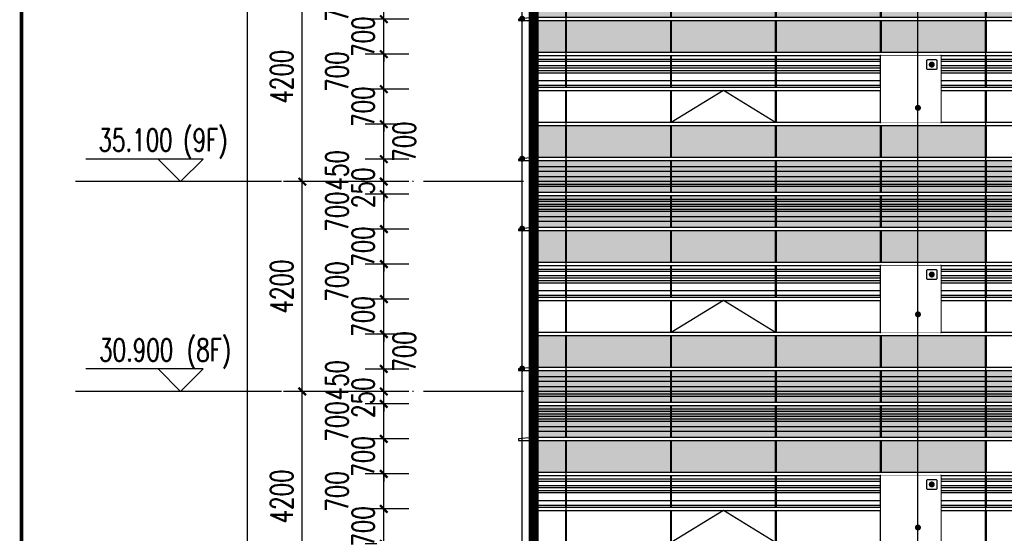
# Model space of a CAD drawing. Header units: millimetres. Extents: x 708158 to 1984082, y -168213 to -53.
# Tile 72 of 220: x 838020 to 857724, y -57894 to -47618. Entities that reach past the tile are written whole.
import ezdxf

# ---------------------------------------------------------------- set-up
doc = ezdxf.new("R2010")
doc.units = ezdxf.units.MM
doc.header["$LTSCALE"] = 1000
doc.set_wipeout_variables(frame=1)
doc.linetypes.add('DOTE', pattern=[2.42, 2, -0.2, 0.02, -0.2])
doc.layers.get('0').update_dxf_attribs({"color": 8})
for name, color, linetype in [('A-AXIS', 1, 'DOTE'), ('A-看线', 63, 'Continuous'), ('DIM_ELEV', 3, 'Continuous'), ('DIM_LEAD', 3, 'Continuous'), ('DOTE', 1, 'DOTE'), ('PUB_DIM', 3, 'Continuous'), ('PUB_TEXT', 7, 'Continuous'), ('WINDOW', 4, 'Continuous'), ('立面加粗', 5, 'Continuous'), ('立面填充线2 穿孔板', 105, 'Continuous'), ('立面窗户线', 21, 'Continuous')]:
    doc.layers.add(name, color=color, linetype=linetype)
doc.layers.add('E-百叶', color=8, linetype='Continuous', lineweight=35)
doc.layers.add('图框', color=4, linetype='Continuous', lineweight=35)
doc.styles.add('_TCH_DIM', font='SIMPLEX', dxfattribs={"bigfont": 'GBCBIG'})
doc.styles.add('_TCH_DIM_T3', font='SIMPLEX', dxfattribs={"width": 0.705882, "bigfont": 'GBCBIG'})
doc.dimstyles.new('_TCH_ARCH&&150', dxfattribs={"dimtxt": 446.25, "dimasz": 150, "dimexe": 375, "dimexo": 450, "dimgap": 189.375, "dimtad": 1, "dimdec": 0, "dimzin": 0, "dimdsep": 46, "dimtxsty": '_TCH_DIM_T3', "dimblk": 'ARCHTICK', "dimcen": 0.09, "dimclrt": 7, "dimazin": 2, "dimtfac": 1, "dimtdec": 0, "dimtix": 1, "dimtmove": 2, "dimatfit": 3, "dimfxl": 1, "dimtolj": 1, "dimtzin": 0, "dimarcsym": 0})

# ---------------------------------------------------------------- blocks, each defined once
blk = doc.blocks.new('A$C24AE1B25')
at = {"layer": '立面窗户线'}
blk.add_lwpolyline([(46850, 30), (0, 30), (-30, 30), (-300, 0), (-300, -30), (0, -30), (46850, -30)], dxfattribs=at)
blk = doc.blocks.new('A$C05264923')
at = {"layer": '立面窗户线'}
blk.add_lwpolyline([(46850, 30), (0, 30), (-90, 30), (-90, -30), (0, -30), (46850, -30)], dxfattribs=at)
blk = doc.blocks.new('A$C646C2EE2')
at = {"layer": 'A-看线'}
for points in [[(0, -70), (2090, -70), (2090, -120), (0, -120)], [(2100, -70), (4190, -70), (4190, -120), (2100, -120)], [(4200, -70), (6290, -70), (6290, -120), (4200, -120)], [(6300, -70), (8390, -70), (8390, -120), (6300, -120)], [(0, -200), (2090, -200), (2090, -250), (0, -250)], [(0, -300), (2090, -300), (2090, -350), (0, -350)], [(2100, -200), (4190, -200), (4190, -250), (2100, -250)], [(2100, -300), (4190, -300), (4190, -350), (2100, -350)], [(4200, -200), (6290, -200), (6290, -250), (4200, -250)], [(4200, -300), (6290, -300), (6290, -350), (4200, -350)], [(6300, -200), (8390, -200), (8390, -250), (6300, -250)], [(6300, -300), (8390, -300), (8390, -350), (6300, -350)], [(0, -500), (2090, -500), (2090, -600), (0, -600)], [(2100, -500), (4190, -500), (4190, -600), (2100, -600)], [(4200, -500), (6290, -500), (6290, -600), (4200, -600)], [(6300, -500), (8390, -500), (8390, -600), (6300, -600)]]:
    blk.add_lwpolyline(points, close=True, dxfattribs=at)
at = {"layer": 'WINDOW'}
for points in [[(2090, 0), (2100, 0), (2100, -640), (2090, -640)], [(4190, 0), (4200, 0), (4200, -640), (4190, -640)], [(6290, 0), (6300, 0), (6300, -640), (6290, -640)], [(8390, 0), (8400, 0), (8400, -640), (8390, -640)]]:
    blk.add_lwpolyline(points, close=True, dxfattribs=at)
blk = doc.blocks.new('A$C03EC34EA')
at = {"layer": 'A-看线'}
for points in [[(5, -40), (645, -40), (645, -140), (5, -140)], [(5, -240), (645, -240), (645, -340), (5, -340)], [(5, -390), (645, -390), (645, -440), (5, -440)], [(5, -690), (645, -690), (645, -740), (5, -740)], [(5, -790), (645, -790), (645, -840), (5, -840)], [(5, -890), (645, -890), (645, -940), (5, -940)], [(5, -1040), (645, -1040), (645, -1140), (5, -1140)]]:
    blk.add_lwpolyline(points, close=True, dxfattribs=at)
at = {"layer": 'WINDOW'}
for points in [[(-5, 80), (5, 80), (5, -560), (-5, -560)], [(645, 80), (655, 80), (655, -560), (645, -560)], [(-5, -620), (5, -620), (5, -1260), (-5, -1260)], [(645, -620), (655, -620), (655, -1260), (645, -1260)]]:
    blk.add_lwpolyline(points, close=True, dxfattribs=at)
blk = doc.blocks.new('A$C2A3A27BA')
at = {"layer": 'A-看线'}
for points in [[(0, -40), (2090, -40), (2090, -140), (0, -140)], [(2100, -40), (4190, -40), (4190, -140), (2100, -140)], [(4200, -40), (6290, -40), (6290, -140), (4200, -140)], [(6300, -40), (8390, -40), (8390, -140), (6300, -140)], [(0, -240), (2090, -240), (2090, -340), (0, -340)], [(0, -390), (2090, -390), (2090, -440), (0, -440)], [(2100, -240), (4190, -240), (4190, -340), (2100, -340)], [(2100, -390), (4190, -390), (4190, -440), (2100, -440)], [(4200, -240), (6290, -240), (6290, -340), (4200, -340)], [(4200, -390), (6290, -390), (6290, -440), (4200, -440)], [(6300, -240), (8390, -240), (8390, -340), (6300, -340)], [(6300, -390), (8390, -390), (8390, -440), (6300, -440)], [(0, -690), (2090, -690), (2090, -740), (0, -740)], [(2100, -690), (4190, -690), (4190, -740), (2100, -740)], [(4200, -690), (6290, -690), (6290, -740), (4200, -740)], [(6300, -690), (8390, -690), (8390, -740), (6300, -740)], [(0, -790), (2090, -790), (2090, -840), (0, -840)], [(0, -890), (2090, -890), (2090, -940), (0, -940)], [(2100, -790), (4190, -790), (4190, -840), (2100, -840)], [(2100, -890), (4190, -890), (4190, -940), (2100, -940)], [(4200, -790), (6290, -790), (6290, -840), (4200, -840)], [(4200, -890), (6290, -890), (6290, -940), (4200, -940)], [(6300, -790), (8390, -790), (8390, -840), (6300, -840)], [(6300, -890), (8390, -890), (8390, -940), (6300, -940)], [(0, -1040), (2090, -1040), (2090, -1140), (0, -1140)], [(2100, -1040), (4190, -1040), (4190, -1140), (2100, -1140)], [(4200, -1040), (6290, -1040), (6290, -1140), (4200, -1140)], [(6300, -1040), (8390, -1040), (8390, -1140), (6300, -1140)]]:
    blk.add_lwpolyline(points, close=True, dxfattribs=at)
at = {"layer": 'WINDOW'}
for points in [[(2090, 80), (2100, 80), (2100, -560), (2090, -560)], [(4190, 80), (4200, 80), (4200, -560), (4190, -560)], [(6290, 80), (6300, 80), (6300, -560), (6290, -560)], [(8390, 80), (8400, 80), (8400, -560), (8390, -560)], [(2090, -620), (2100, -620), (2100, -1260), (2090, -1260)], [(4190, -620), (4200, -620), (4200, -1260), (4190, -1260)], [(6290, -620), (6300, -620), (6300, -1260), (6290, -1260)], [(8390, -620), (8400, -620), (8400, -1260), (8390, -1260)]]:
    blk.add_lwpolyline(points, close=True, dxfattribs=at)
blk = doc.blocks.new('A$C4AFF7EBF')
at = {"layer": 'A-看线'}
for points in [[(5, -70), (645, -70), (645, -120), (5, -120)], [(5, -200), (645, -200), (645, -250), (5, -250)], [(5, -300), (645, -300), (645, -350), (5, -350)], [(5, -500), (645, -500), (645, -600), (5, -600)]]:
    blk.add_lwpolyline(points, close=True, dxfattribs=at)
at = {"layer": 'WINDOW'}
for points in [[(-5, 0), (5, 0), (5, -640), (-5, -640)], [(645, 0), (655, 0), (655, -640), (645, -640)]]:
    blk.add_lwpolyline(points, close=True, dxfattribs=at)
blk = doc.blocks.new('A$C4BD9167B')
at = {"layer": 'WINDOW'}
for points in [[(-5, 0), (5, 0), (5, -640), (-5, -640)], [(645, 0), (655, 0), (655, -640), (645, -640)], [(-5, -1400), (5, -1400), (5, -2040), (-5, -2040)], [(645, -1400), (655, -1400), (655, -2040), (645, -2040)], [(-5, -2100), (5, -2100), (5, -2740), (-5, -2740)], [(645, -2100), (655, -2100), (655, -2740), (645, -2740)]]:
    blk.add_lwpolyline(points, close=True, dxfattribs=at)
blk = doc.blocks.new('A$C59A864C1')
at = {"layer": 'WINDOW'}
for points in [[(2090, 0), (2100, 0), (2100, -640), (2090, -640)], [(4190, 0), (4200, 0), (4200, -640), (4190, -640)], [(6290, 0), (6300, 0), (6300, -640), (6290, -640)], [(8390, 0), (8400, 0), (8400, -640), (8390, -640)], [(2090, -1400), (2100, -1400), (2100, -2040), (2090, -2040)], [(4190, -1400), (4200, -1400), (4200, -2040), (4190, -2040)], [(6290, -1400), (6300, -1400), (6300, -2040), (6290, -2040)], [(8390, -1400), (8400, -1400), (8400, -2040), (8390, -2040)], [(2090, -2100), (2100, -2100), (2100, -2740), (2090, -2740)], [(4190, -2100), (4200, -2100), (4200, -2740), (4190, -2740)], [(6290, -2100), (6300, -2100), (6300, -2740), (6290, -2740)], [(8390, -2100), (8400, -2100), (8400, -2740), (8390, -2740)]]:
    blk.add_lwpolyline(points, close=True, dxfattribs=at)
blk.add_lwpolyline([(4190, -2040), (3145, -1400), (2100, -2040)], dxfattribs=at)
blk = doc.blocks.new('A$C22B71AAA')
at = {"layer": '立面填充线2 穿孔板'}
for points in [[(5, 420), (46845, 420), (46845, -220), (5, -220)], [(5, -280), (46845, -280), (46845, -920), (5, -920)], [(5, -980), (9045, -980), (9045, -1620), (5, -1620)], [(5, -3080), (9045, -3080), (9045, -3720), (5, -3720)]]:
    blk.add_hatch(color=256, dxfattribs=at).paths.add_polyline_path(points)
at = {"layer": 'A-看线'}
for points in [[(5, 420), (46845, 420), (46845, -220), (5, -220)], [(5, -280), (46845, -280), (46845, -920), (5, -920)], [(5, -980), (9045, -980), (9045, -1620), (5, -1620)], [(5, -1680), (46845, -1680), (46845, -2320), (5, -2320)], [(5, -3080), (9045, -3080), (9045, -3720), (5, -3720)]]:
    blk.add_lwpolyline(points, close=True, dxfattribs=at)
at = {"layer": 'WINDOW'}
for name, p in [('A$C03EC34EA', (0, 340)), ('A$C2A3A27BA', (655, 340)), ('A$C2A3A27BA', (9055, 340)), ('A$C05264923', (0, -250)), ('A$C4BD9167B', (0, -980)), ('A$C59A864C1', (655, -980)), ('A$C05264923', (0, -1650)), ('A$C4AFF7EBF', (0, -1680)), ('A$C646C2EE2', (655, -1680)), ('A$C646C2EE2', (9055, -1680)), ('A$C05264923', (0, -2350)), ('A$C05264923', (0, -3050))]:
    blk.add_blockref(name, p, dxfattribs=at)
at = {"layer": '立面窗户线'}
for p in [(0, 450), (0, -950)]:
    blk.add_blockref('A$C24AE1B25', p, dxfattribs=at)
blk = doc.blocks.new('A$C3ddea0d8')
at = {"layer": 'DIM_LEAD', "color": 1}
blk.add_lwpolyline([(-80, 100), (80, 100, -0.414214), (100, 80), (100, -80, -0.414214), (80, -100), (-80, -100, -0.414214), (-100, -80), (-100, 80, -0.414214)], format="xyb", close=True, dxfattribs=at)
at = {"layer": 'DIM_LEAD', "color": 1, "const_width": 60}
blk.add_lwpolyline([(0, -30, 1), (0, 30, 1)], format="xyb", close=True, dxfattribs=at)
blk = doc.blocks.new('A$C68c6f59b')
at = {"layer": 'WINDOW'}
for points in [[(10, -700), (0, -700), (0, -2040), (10, -2040)], [(1210, -700), (1200, -700), (1200, -2040), (1210, -2040)]]:
    blk.add_lwpolyline(points, close=True, dxfattribs=at)
blk.add_wipeout([(10, -700), (1200, -700), (1200, -2040), (10, -2040)]).dxf.layer = 'WINDOW'
blk.add_blockref('A$C3ddea0d8', (1024, -880))
blk = doc.blocks.new('A$C1b228231')
at = {"layer": 'E-百叶'}
for p in [(0, -4200), (0, -8400), (0, -12600)]:
    blk.add_blockref('A$C68c6f59b', p, dxfattribs=at)
blk = doc.blocks.new('A$C998f5811')
at = {"layer": '图框', "color": 4, "const_width": 74.2}
blk.add_lwpolyline([(-122400, 1500), (-1500, 1500), (-1500, 87600), (-122400, 87600)], close=True, dxfattribs=at)
blk = doc.blocks.new('_ArchTick')
at = {"color": 0, "linetype": 'ByBlock', "const_width": 0.3}
blk.add_lwpolyline([(-0.5, -0.5), (0.5, 0.5)], dxfattribs=at)
blk = doc.blocks.new('*D686')
at = {"layer": 'Defpoints', "color": 0, "transparency": 16777216}
for p in [(845307, -57407), (846255, -57407), (846255, -58107)]:
    blk.add_point(p, dxfattribs=at)
at = {"layer": 'PUB_DIM', "color": 0, "lineweight": -2, "transparency": 16777216}
for p, q in [((845307, -57407), (845307, -57257)), ((845805, -57407), (844932, -57407)), ((845307, -58107), (845307, -57407)), ((845805, -58107), (844932, -58107)), ((845307, -58107), (845307, -58257))]:
    blk.add_line(p, q, dxfattribs=at)
at = {"layer": 'PUB_DIM', "color": 0, "lineweight": -2, "transparency": 16777216, "xscale": 150, "yscale": 150, "zscale": 150}
for p, rotation in [((845307, -57407), 270), ((845307, -58107), 90)]:
    blk.add_blockref('_ArchTick', p, dxfattribs=dict(at, rotation=rotation))
at = {"layer": 'PUB_DIM', "color": 7, "transparency": 16777216, "insert": (844894, -57757), "char_height": 446.2, "attachment_point": 5, "rotation": 90, "style": '_TCH_DIM_T3'}
blk.add_mtext('\\A1;700', dxfattribs=at)
blk = doc.blocks.new('*D687')
at = {"layer": 'Defpoints', "color": 0, "transparency": 16777216}
for p in [(845307, -56707), (846255, -56707), (846255, -57407)]:
    blk.add_point(p, dxfattribs=at)
at = {"layer": 'PUB_DIM', "color": 0, "lineweight": -2, "transparency": 16777216}
for p, q in [((845805, -56707), (844932, -56707)), ((845307, -57407), (845307, -56707)), ((845805, -57407), (844932, -57407))]:
    blk.add_line(p, q, dxfattribs=at)
at = {"layer": 'PUB_DIM', "color": 0, "lineweight": -2, "transparency": 16777216, "xscale": 150, "yscale": 150, "zscale": 150}
for p, rotation in [((845307, -56707), 90), ((845307, -57407), 270)]:
    blk.add_blockref('_ArchTick', p, dxfattribs=dict(at, rotation=rotation))
at = {"layer": 'PUB_DIM', "color": 7, "transparency": 16777216, "insert": (844369, -57057), "char_height": 446.2, "attachment_point": 5, "rotation": 90, "style": '_TCH_DIM_T3'}
blk.add_mtext('\\A1;700', dxfattribs=at)
blk = doc.blocks.new('*D688')
at = {"layer": 'Defpoints', "color": 0, "transparency": 16777216}
for p in [(845307, -56007), (846255, -56007), (846255, -56707)]:
    blk.add_point(p, dxfattribs=at)
at = {"layer": 'PUB_DIM', "color": 0, "lineweight": -2, "transparency": 16777216}
for p, q in [((845307, -56007), (845307, -55857)), ((845805, -56007), (844932, -56007)), ((845307, -56707), (845307, -56007)), ((845805, -56707), (844932, -56707)), ((845307, -56707), (845307, -56857))]:
    blk.add_line(p, q, dxfattribs=at)
at = {"layer": 'PUB_DIM', "color": 0, "lineweight": -2, "transparency": 16777216, "xscale": 150, "yscale": 150, "zscale": 150}
for p, rotation in [((845307, -56007), 270), ((845307, -56707), 90)]:
    blk.add_blockref('_ArchTick', p, dxfattribs=dict(at, rotation=rotation))
at = {"layer": 'PUB_DIM', "color": 7, "transparency": 16777216, "insert": (844894, -56357), "char_height": 446.2, "attachment_point": 5, "rotation": 90, "style": '_TCH_DIM_T3'}
blk.add_mtext('\\A1;700', dxfattribs=at)
blk = doc.blocks.new('*D689')
at = {"layer": 'Defpoints', "color": 0, "transparency": 16777216}
for p in [(845307, -55307), (846255, -55307), (846255, -56007)]:
    blk.add_point(p, dxfattribs=at)
at = {"layer": 'PUB_DIM', "color": 0, "lineweight": -2, "transparency": 16777216}
for p, q in [((845805, -55307), (844932, -55307)), ((845307, -56007), (845307, -55307)), ((845805, -56007), (844932, -56007))]:
    blk.add_line(p, q, dxfattribs=at)
at = {"layer": 'PUB_DIM', "color": 0, "lineweight": -2, "transparency": 16777216, "xscale": 150, "yscale": 150, "zscale": 150}
for p, rotation in [((845307, -55307), 90), ((845307, -56007), 270)]:
    blk.add_blockref('_ArchTick', p, dxfattribs=dict(at, rotation=rotation))
at = {"layer": 'PUB_DIM', "color": 7, "transparency": 16777216, "insert": (844369, -55657), "char_height": 446.2, "attachment_point": 5, "rotation": 90, "style": '_TCH_DIM_T3'}
blk.add_mtext('\\A1;700', dxfattribs=at)
blk = doc.blocks.new('*D690')
at = {"layer": 'Defpoints', "color": 0, "transparency": 16777216}
for p in [(845307, -55057), (846255, -55057), (846255, -55307)]:
    blk.add_point(p, dxfattribs=at)
at = {"layer": 'PUB_DIM', "color": 0, "lineweight": -2, "transparency": 16777216}
for p, q in [((845307, -55057), (845307, -54907)), ((845805, -55057), (844932, -55057)), ((845307, -55307), (845307, -55057)), ((845805, -55307), (844932, -55307)), ((845307, -55307), (845307, -55457))]:
    blk.add_line(p, q, dxfattribs=at)
at = {"layer": 'PUB_DIM', "color": 0, "lineweight": -2, "transparency": 16777216, "xscale": 150, "yscale": 150, "zscale": 150}
for p, rotation in [((845307, -55057), 270), ((845307, -55307), 90)]:
    blk.add_blockref('_ArchTick', p, dxfattribs=dict(at, rotation=rotation))
at = {"layer": 'PUB_DIM', "color": 7, "transparency": 16777216, "insert": (844894, -55182), "char_height": 446.2, "attachment_point": 5, "rotation": 90, "style": '_TCH_DIM_T3'}
blk.add_mtext('\\A1;250', dxfattribs=at)
blk = doc.blocks.new('*D691')
at = {"layer": 'Defpoints', "color": 0, "transparency": 16777216}
for p in [(845307, -54607), (846255, -54607), (846255, -55057)]:
    blk.add_point(p, dxfattribs=at)
at = {"layer": 'PUB_DIM', "color": 0, "lineweight": -2, "transparency": 16777216}
for p, q in [((845805, -54607), (844932, -54607)), ((845307, -55057), (845307, -54607)), ((845805, -55057), (844932, -55057))]:
    blk.add_line(p, q, dxfattribs=at)
at = {"layer": 'PUB_DIM', "color": 0, "lineweight": -2, "transparency": 16777216, "xscale": 150, "yscale": 150, "zscale": 150}
for p, rotation in [((845307, -54607), 90), ((845307, -55057), 270)]:
    blk.add_blockref('_ArchTick', p, dxfattribs=dict(at, rotation=rotation))
at = {"layer": 'PUB_DIM', "color": 7, "transparency": 16777216, "insert": (844369, -54832), "char_height": 446.2, "attachment_point": 5, "rotation": 90, "style": '_TCH_DIM_T3'}
blk.add_mtext('\\A1;450', dxfattribs=at)
blk = doc.blocks.new('*D692')
at = {"layer": 'Defpoints', "color": 0, "transparency": 16777216}
for p in [(845307, -53907), (846255, -53907), (846255, -54607)]:
    blk.add_point(p, dxfattribs=at)
at = {"layer": 'PUB_DIM', "color": 0, "lineweight": -2, "transparency": 16777216}
for p, q in [((845805, -53907), (844932, -53907)), ((845307, -54607), (845307, -53907)), ((845805, -54607), (844932, -54607))]:
    blk.add_line(p, q, dxfattribs=at)
at = {"layer": 'PUB_DIM', "color": 0, "lineweight": -2, "transparency": 16777216, "xscale": 150, "yscale": 150, "zscale": 150}
for p, rotation in [((845307, -53907), 90), ((845307, -54607), 270)]:
    blk.add_blockref('_ArchTick', p, dxfattribs=dict(at, rotation=rotation))
at = {"layer": 'PUB_DIM', "color": 7, "transparency": 16777216, "insert": (845719, -54257), "char_height": 446.2, "attachment_point": 5, "rotation": 90, "style": '_TCH_DIM_T3'}
blk.add_mtext('\\A1;700', dxfattribs=at)
blk = doc.blocks.new('*D693')
at = {"layer": 'Defpoints', "color": 0, "transparency": 16777216}
for p in [(845307, -53207), (846255, -53207), (846255, -53907)]:
    blk.add_point(p, dxfattribs=at)
at = {"layer": 'PUB_DIM', "color": 0, "lineweight": -2, "transparency": 16777216}
for p, q in [((845307, -53207), (845307, -53057)), ((845805, -53207), (844932, -53207)), ((845307, -53907), (845307, -53207)), ((845805, -53907), (844932, -53907)), ((845307, -53907), (845307, -54057))]:
    blk.add_line(p, q, dxfattribs=at)
at = {"layer": 'PUB_DIM', "color": 0, "lineweight": -2, "transparency": 16777216, "xscale": 150, "yscale": 150, "zscale": 150}
for p, rotation in [((845307, -53207), 270), ((845307, -53907), 90)]:
    blk.add_blockref('_ArchTick', p, dxfattribs=dict(at, rotation=rotation))
at = {"layer": 'PUB_DIM', "color": 7, "transparency": 16777216, "insert": (844894, -53557), "char_height": 446.2, "attachment_point": 5, "rotation": 90, "style": '_TCH_DIM_T3'}
blk.add_mtext('\\A1;700', dxfattribs=at)
blk = doc.blocks.new('*D694')
at = {"layer": 'Defpoints', "color": 0, "transparency": 16777216}
for p in [(845307, -52507), (846255, -52507), (846255, -53207)]:
    blk.add_point(p, dxfattribs=at)
at = {"layer": 'PUB_DIM', "color": 0, "lineweight": -2, "transparency": 16777216}
for p, q in [((845805, -52507), (844932, -52507)), ((845307, -53207), (845307, -52507)), ((845805, -53207), (844932, -53207))]:
    blk.add_line(p, q, dxfattribs=at)
at = {"layer": 'PUB_DIM', "color": 0, "lineweight": -2, "transparency": 16777216, "xscale": 150, "yscale": 150, "zscale": 150}
for p, rotation in [((845307, -52507), 90), ((845307, -53207), 270)]:
    blk.add_blockref('_ArchTick', p, dxfattribs=dict(at, rotation=rotation))
at = {"layer": 'PUB_DIM', "color": 7, "transparency": 16777216, "insert": (844369, -52857), "char_height": 446.2, "attachment_point": 5, "rotation": 90, "style": '_TCH_DIM_T3'}
blk.add_mtext('\\A1;700', dxfattribs=at)
blk = doc.blocks.new('*D695')
at = {"layer": 'Defpoints', "color": 0, "transparency": 16777216}
for p in [(845307, -51807), (846255, -51807), (846255, -52507)]:
    blk.add_point(p, dxfattribs=at)
at = {"layer": 'PUB_DIM', "color": 0, "lineweight": -2, "transparency": 16777216}
for p, q in [((845805, -51807), (844932, -51807)), ((845307, -51807), (845307, -51657)), ((845307, -52507), (845307, -51807)), ((845805, -52507), (844932, -52507)), ((845307, -52507), (845307, -52657))]:
    blk.add_line(p, q, dxfattribs=at)
at = {"layer": 'PUB_DIM', "color": 0, "lineweight": -2, "transparency": 16777216, "xscale": 150, "yscale": 150, "zscale": 150}
for p, rotation in [((845307, -51807), 270), ((845307, -52507), 90)]:
    blk.add_blockref('_ArchTick', p, dxfattribs=dict(at, rotation=rotation))
at = {"layer": 'PUB_DIM', "color": 7, "transparency": 16777216, "insert": (844894, -52157), "char_height": 446.2, "attachment_point": 5, "rotation": 90, "style": '_TCH_DIM_T3'}
blk.add_mtext('\\A1;700', dxfattribs=at)
blk = doc.blocks.new('*D696')
at = {"layer": 'Defpoints', "color": 0, "transparency": 16777216}
for p in [(845307, -51107), (846255, -51107), (846255, -51807)]:
    blk.add_point(p, dxfattribs=at)
at = {"layer": 'PUB_DIM', "color": 0, "lineweight": -2, "transparency": 16777216}
for p, q in [((845805, -51107), (844932, -51107)), ((845307, -51807), (845307, -51107)), ((845805, -51807), (844932, -51807))]:
    blk.add_line(p, q, dxfattribs=at)
at = {"layer": 'PUB_DIM', "color": 0, "lineweight": -2, "transparency": 16777216, "xscale": 150, "yscale": 150, "zscale": 150}
for p, rotation in [((845307, -51107), 90), ((845307, -51807), 270)]:
    blk.add_blockref('_ArchTick', p, dxfattribs=dict(at, rotation=rotation))
at = {"layer": 'PUB_DIM', "color": 7, "transparency": 16777216, "insert": (844369, -51457), "char_height": 446.2, "attachment_point": 5, "rotation": 90, "style": '_TCH_DIM_T3'}
blk.add_mtext('\\A1;700', dxfattribs=at)
blk = doc.blocks.new('*D697')
at = {"layer": 'Defpoints', "color": 0, "transparency": 16777216}
for p in [(845307, -50857), (846255, -50857), (846255, -51107)]:
    blk.add_point(p, dxfattribs=at)
at = {"layer": 'PUB_DIM', "color": 0, "lineweight": -2, "transparency": 16777216}
for p, q in [((845307, -50857), (845307, -50707)), ((845805, -50857), (844932, -50857)), ((845307, -51107), (845307, -50857)), ((845805, -51107), (844932, -51107)), ((845307, -51107), (845307, -51257))]:
    blk.add_line(p, q, dxfattribs=at)
at = {"layer": 'PUB_DIM', "color": 0, "lineweight": -2, "transparency": 16777216, "xscale": 150, "yscale": 150, "zscale": 150}
for p, rotation in [((845307, -50857), 270), ((845307, -51107), 90)]:
    blk.add_blockref('_ArchTick', p, dxfattribs=dict(at, rotation=rotation))
at = {"layer": 'PUB_DIM', "color": 7, "transparency": 16777216, "insert": (844894, -50982), "char_height": 446.2, "attachment_point": 5, "rotation": 90, "style": '_TCH_DIM_T3'}
blk.add_mtext('\\A1;250', dxfattribs=at)
blk = doc.blocks.new('*D698')
at = {"layer": 'Defpoints', "color": 0, "transparency": 16777216}
for p in [(845307, -50407), (846255, -50407), (846255, -50857)]:
    blk.add_point(p, dxfattribs=at)
at = {"layer": 'PUB_DIM', "color": 0, "lineweight": -2, "transparency": 16777216}
for p, q in [((845805, -50407), (844932, -50407)), ((845307, -50857), (845307, -50407)), ((845805, -50857), (844932, -50857))]:
    blk.add_line(p, q, dxfattribs=at)
at = {"layer": 'PUB_DIM', "color": 0, "lineweight": -2, "transparency": 16777216, "xscale": 150, "yscale": 150, "zscale": 150}
for p, rotation in [((845307, -50407), 90), ((845307, -50857), 270)]:
    blk.add_blockref('_ArchTick', p, dxfattribs=dict(at, rotation=rotation))
at = {"layer": 'PUB_DIM', "color": 7, "transparency": 16777216, "insert": (844369, -50632), "char_height": 446.2, "attachment_point": 5, "rotation": 90, "style": '_TCH_DIM_T3'}
blk.add_mtext('\\A1;450', dxfattribs=at)
blk = doc.blocks.new('*D699')
at = {"layer": 'Defpoints', "color": 0, "transparency": 16777216}
for p in [(845307, -49707), (846255, -49707), (846255, -50407)]:
    blk.add_point(p, dxfattribs=at)
at = {"layer": 'PUB_DIM', "color": 0, "lineweight": -2, "transparency": 16777216}
for p, q in [((845805, -49707), (844932, -49707)), ((845307, -50407), (845307, -49707)), ((845805, -50407), (844932, -50407))]:
    blk.add_line(p, q, dxfattribs=at)
at = {"layer": 'PUB_DIM', "color": 0, "lineweight": -2, "transparency": 16777216, "xscale": 150, "yscale": 150, "zscale": 150}
for p, rotation in [((845307, -49707), 90), ((845307, -50407), 270)]:
    blk.add_blockref('_ArchTick', p, dxfattribs=dict(at, rotation=rotation))
at = {"layer": 'PUB_DIM', "color": 7, "transparency": 16777216, "insert": (845719, -50057), "char_height": 446.2, "attachment_point": 5, "rotation": 90, "style": '_TCH_DIM_T3'}
blk.add_mtext('\\A1;700', dxfattribs=at)
blk = doc.blocks.new('*D700')
at = {"layer": 'Defpoints', "color": 0, "transparency": 16777216}
for p in [(845307, -49007), (846255, -49007), (846255, -49707)]:
    blk.add_point(p, dxfattribs=at)
at = {"layer": 'PUB_DIM', "color": 0, "lineweight": -2, "transparency": 16777216}
for p, q in [((845307, -49007), (845307, -48857)), ((845805, -49007), (844932, -49007)), ((845307, -49707), (845307, -49007)), ((845805, -49707), (844932, -49707)), ((845307, -49707), (845307, -49857))]:
    blk.add_line(p, q, dxfattribs=at)
at = {"layer": 'PUB_DIM', "color": 0, "lineweight": -2, "transparency": 16777216, "xscale": 150, "yscale": 150, "zscale": 150}
for p, rotation in [((845307, -49007), 270), ((845307, -49707), 90)]:
    blk.add_blockref('_ArchTick', p, dxfattribs=dict(at, rotation=rotation))
at = {"layer": 'PUB_DIM', "color": 7, "transparency": 16777216, "insert": (844894, -49357), "char_height": 446.2, "attachment_point": 5, "rotation": 90, "style": '_TCH_DIM_T3'}
blk.add_mtext('\\A1;700', dxfattribs=at)
blk = doc.blocks.new('*D701')
at = {"layer": 'Defpoints', "color": 0, "transparency": 16777216}
for p in [(845307, -48307), (846255, -48307), (846255, -49007)]:
    blk.add_point(p, dxfattribs=at)
at = {"layer": 'PUB_DIM', "color": 0, "lineweight": -2, "transparency": 16777216}
for p, q in [((845805, -48307), (844932, -48307)), ((845307, -49007), (845307, -48307)), ((845805, -49007), (844932, -49007))]:
    blk.add_line(p, q, dxfattribs=at)
at = {"layer": 'PUB_DIM', "color": 0, "lineweight": -2, "transparency": 16777216, "xscale": 150, "yscale": 150, "zscale": 150}
for p, rotation in [((845307, -48307), 90), ((845307, -49007), 270)]:
    blk.add_blockref('_ArchTick', p, dxfattribs=dict(at, rotation=rotation))
at = {"layer": 'PUB_DIM', "color": 7, "transparency": 16777216, "insert": (844369, -48657), "char_height": 446.2, "attachment_point": 5, "rotation": 90, "style": '_TCH_DIM_T3'}
blk.add_mtext('\\A1;700', dxfattribs=at)
blk = doc.blocks.new('*D702')
at = {"layer": 'Defpoints', "color": 0, "transparency": 16777216}
for p in [(845307, -47607), (846255, -47607), (846255, -48307)]:
    blk.add_point(p, dxfattribs=at)
at = {"layer": 'PUB_DIM', "color": 0, "lineweight": -2, "transparency": 16777216}
for p, q in [((845307, -47607), (845307, -47457)), ((845805, -47607), (844932, -47607)), ((845307, -48307), (845307, -47607)), ((845805, -48307), (844932, -48307)), ((845307, -48307), (845307, -48457))]:
    blk.add_line(p, q, dxfattribs=at)
at = {"layer": 'PUB_DIM', "color": 0, "lineweight": -2, "transparency": 16777216, "xscale": 150, "yscale": 150, "zscale": 150}
for p, rotation in [((845307, -47607), 270), ((845307, -48307), 90)]:
    blk.add_blockref('_ArchTick', p, dxfattribs=dict(at, rotation=rotation))
at = {"layer": 'PUB_DIM', "color": 7, "transparency": 16777216, "insert": (844894, -47957), "char_height": 446.2, "attachment_point": 5, "rotation": 90, "style": '_TCH_DIM_T3'}
blk.add_mtext('\\A1;700', dxfattribs=at)
blk = doc.blocks.new('*D703')
at = {"layer": 'Defpoints', "color": 0, "transparency": 16777216}
for p in [(845307, -46907), (846255, -46907), (846255, -47607)]:
    blk.add_point(p, dxfattribs=at)
at = {"layer": 'PUB_DIM', "color": 0, "lineweight": -2, "transparency": 16777216}
for p, q in [((845805, -46907), (844932, -46907)), ((845307, -47607), (845307, -46907)), ((845805, -47607), (844932, -47607))]:
    blk.add_line(p, q, dxfattribs=at)
at = {"layer": 'PUB_DIM', "color": 0, "lineweight": -2, "transparency": 16777216, "xscale": 150, "yscale": 150, "zscale": 150}
for p, rotation in [((845307, -46907), 90), ((845307, -47607), 270)]:
    blk.add_blockref('_ArchTick', p, dxfattribs=dict(at, rotation=rotation))
at = {"layer": 'PUB_DIM', "color": 7, "transparency": 16777216, "insert": (844369, -47257), "char_height": 446.2, "attachment_point": 5, "rotation": 90, "style": '_TCH_DIM_T3'}
blk.add_mtext('\\A1;700', dxfattribs=at)
blk = doc.blocks.new('*D719')
at = {"layer": 'Defpoints', "color": 0, "transparency": 16777216}
for p in [(842578, -37657), (845052, -37657), (845052, -85957)]:
    blk.add_point(p, dxfattribs=at)
at = {"layer": 'PUB_DIM', "color": 0, "lineweight": -2, "transparency": 16777216}
for p, q in [((844602, -37657), (842203, -37657)), ((842578, -85957), (842578, -37657)), ((844602, -85957), (842203, -85957))]:
    blk.add_line(p, q, dxfattribs=at)
at = {"layer": 'PUB_DIM', "color": 0, "lineweight": -2, "transparency": 16777216, "xscale": 150, "yscale": 150, "zscale": 150}
for p, rotation in [((842578, -37657), 90), ((842578, -85957), 270)]:
    blk.add_blockref('_ArchTick', p, dxfattribs=dict(at, rotation=rotation))
at = {"layer": 'PUB_DIM', "color": 7, "transparency": 16777216, "insert": (842166, -61807), "char_height": 446.2, "attachment_point": 5, "rotation": 90, "style": '_TCH_DIM_T3'}
blk.add_mtext('\\A1;48300', dxfattribs=at)
blk = doc.blocks.new('*D726')
at = {"layer": 'Defpoints', "color": 0, "transparency": 16777216}
for p in [(843675, -55057), (845052, -55057), (845052, -59257)]:
    blk.add_point(p, dxfattribs=at)
at = {"layer": 'PUB_DIM', "color": 0, "lineweight": -2, "transparency": 16777216}
for p, q in [((844602, -55057), (843300, -55057)), ((843675, -59257), (843675, -55057)), ((844602, -59257), (843300, -59257))]:
    blk.add_line(p, q, dxfattribs=at)
at = {"layer": 'PUB_DIM', "color": 0, "lineweight": -2, "transparency": 16777216, "xscale": 150, "yscale": 150, "zscale": 150}
for p, rotation in [((843675, -55057), 90), ((843675, -59257), 270)]:
    blk.add_blockref('_ArchTick', p, dxfattribs=dict(at, rotation=rotation))
at = {"layer": 'PUB_DIM', "color": 7, "transparency": 16777216, "insert": (843262, -57157), "char_height": 446.2, "attachment_point": 5, "rotation": 90, "style": '_TCH_DIM_T3'}
blk.add_mtext('\\A1;4200', dxfattribs=at)
blk = doc.blocks.new('*D727')
at = {"layer": 'Defpoints', "color": 0, "transparency": 16777216}
for p in [(843675, -50857), (845052, -50857), (845052, -55057)]:
    blk.add_point(p, dxfattribs=at)
at = {"layer": 'PUB_DIM', "color": 0, "lineweight": -2, "transparency": 16777216}
for p, q in [((844602, -50857), (843300, -50857)), ((843675, -55057), (843675, -50857)), ((844602, -55057), (843300, -55057))]:
    blk.add_line(p, q, dxfattribs=at)
at = {"layer": 'PUB_DIM', "color": 0, "lineweight": -2, "transparency": 16777216, "xscale": 150, "yscale": 150, "zscale": 150}
for p, rotation in [((843675, -50857), 90), ((843675, -55057), 270)]:
    blk.add_blockref('_ArchTick', p, dxfattribs=dict(at, rotation=rotation))
at = {"layer": 'PUB_DIM', "color": 7, "transparency": 16777216, "insert": (843262, -52957), "char_height": 446.2, "attachment_point": 5, "rotation": 90, "style": '_TCH_DIM_T3'}
blk.add_mtext('\\A1;4200', dxfattribs=at)
blk = doc.blocks.new('*D728')
at = {"layer": 'Defpoints', "color": 0, "transparency": 16777216}
for p in [(843675, -46657), (845052, -46657), (845052, -50857)]:
    blk.add_point(p, dxfattribs=at)
at = {"layer": 'PUB_DIM', "color": 0, "lineweight": -2, "transparency": 16777216}
for p, q in [((844602, -46657), (843300, -46657)), ((843675, -50857), (843675, -46657)), ((844602, -50857), (843300, -50857))]:
    blk.add_line(p, q, dxfattribs=at)
at = {"layer": 'PUB_DIM', "color": 0, "lineweight": -2, "transparency": 16777216, "xscale": 150, "yscale": 150, "zscale": 150}
for p, rotation in [((843675, -46657), 90), ((843675, -50857), 270)]:
    blk.add_blockref('_ArchTick', p, dxfattribs=dict(at, rotation=rotation))
at = {"layer": 'PUB_DIM', "color": 7, "transparency": 16777216, "insert": (843262, -48757), "char_height": 446.2, "attachment_point": 5, "rotation": 90, "style": '_TCH_DIM_T3'}
blk.add_mtext('\\A1;4200', dxfattribs=at)

msp = doc.modelspace()

# ---------------------------------------------------------------- linework, layer by layer
at = {"layer": 'A-AXIS'}
for p, q in [((949740, -50856.7), (839134.6, -50856.7)), ((949740, -55056.7), (839134.6, -55056.7))]:
    msp.add_line(p, q, dxfattribs=at)
at = {"layer": 'DIM_ELEV'}
for p, q in [((841689.4, -50406.7), (839341.9, -50406.7)), ((841239.4, -50856.7), (840789.4, -50406.7)), ((841239.4, -50856.7), (841689.4, -50406.7)), ((842289.4, -50856.7), (840789.4, -50856.7)), ((841689.4, -54606.7), (839341.9, -54606.7)), ((841239.4, -55056.7), (840789.4, -54606.7)), ((841239.4, -55056.7), (841689.4, -54606.7)), ((842289.4, -55056.7), (840789.4, -55056.7))]:
    msp.add_line(p, q, dxfattribs=at)
at = {"layer": 'DIM_LEAD'}
for p in [(848075, -85136.7), (848075, -50398.7), (848075, -51798.7), (848075, -54598.7), (848075, -58802), (848075, -60198.7), (848075, -63028.7), (848075, -64436.7), (848075, -67198.7), (848075, -68598.7), (848075, -71398.7), (848075, -72798.7), (848075, -75568.7), (848075, -76298.7), (848075, -78878.7), (848075, -81098.7), (848075, -82098.7), (848075, -84098.7), (848075, -85136.7), (848075, -85136.7), (848075, -85911.7)]:
    msp.add_line(p, (848075, -32009.6), dxfattribs=at)
at = {"layer": 'DIM_LEAD', "const_width": 60}
for points in [[(848075, -47628.7, 1), (848075, -47568.7, 1)], [(848075, -50428.7, 1), (848075, -50368.7, 1)], [(848075, -51828.7, 1), (848075, -51768.7, 1)], [(848075, -54628.7, 1), (848075, -54568.7, 1)]]:
    msp.add_lwpolyline(points, format="xyb", close=True, dxfattribs=at)
at = {"layer": 'DOTE'}
for p, q in [((848953, -87432.6), (848953, -34939.7)), ((848953, -87432.6), (848953, -34939.7)), ((857353, -87432.6), (857353, -34939.7))]:
    msp.add_line(p, q, dxfattribs=at)
at = {"layer": '立面加粗'}
for points, const_width in [([(848304.9, -86029.2), (848308, -37629.2), (942003, -37484.2), (941999.9, -85884.2)], 200), ([(848308, -63036.7), (848308, -37556.7), (874158, -37556.7), (874158, -63036.7)], 50)]:
    msp.add_lwpolyline(points, close=True, dxfattribs=dict(at, const_width=const_width))

# ---------------------------------------------------------------- block references
at = {"layer": 'A-看线'}
for p in [(848303, -46656.7), (848303, -50856.7), (848303, -55056.7)]:
    msp.add_blockref('A$C22B71AAA', p, dxfattribs=at)

# ---------------------------------------------------------------- texts
at = {"layer": 'PUB_TEXT', "style": '_TCH_DIM', "width": 0.705882}
for s, p in [('35.100', (839596.9, -50249.2)), ('(9F)', (841291.9, -50249.2)), ('(8F)', (841363.9, -54449.2)), ('30.900', (839608.9, -54449.2))]:
    msp.add_text(s, height=446.25, dxfattribs=at).set_placement(p)

# ---------------------------------------------------------------- dimensions: what is measured, and where the dimension line sits
at = {"layer": 'PUB_DIM'}
for p1, p2, distance, picture, middle in [((845051.5, -85956.7), (845051.5, -37656.7), 2473.1, '*D719', (842165.9, -61806.7)), ((845051.5, -50856.7), (845051.5, -46656.7), 1376.7, '*D728', (843262.3, -48756.7)), ((846254.6, -48306.7), (846254.6, -47606.7), 947.8, '*D702', (844894.4, -47956.7)), ((846254.6, -49706.7), (846254.6, -49006.7), 947.8, '*D700', (844894.4, -49356.7)), ((846254.6, -51106.7), (846254.6, -50856.7), 947.8, '*D697', (844894.4, -50981.7)), ((845051.5, -55056.7), (845051.5, -50856.7), 1376.7, '*D727', (843262.3, -52956.7)), ((846254.6, -52506.7), (846254.6, -51806.7), 947.8, '*D695', (844894.4, -52156.7)), ((846254.6, -53906.7), (846254.6, -53206.7), 947.8, '*D693', (844894.4, -53556.7)), ((846254.6, -55306.7), (846254.6, -55056.7), 947.8, '*D690', (844894.4, -55181.7)), ((845051.5, -59256.7), (845051.5, -55056.7), 1376.7, '*D726', (843262.3, -57156.7)), ((846254.6, -56706.7), (846254.6, -56006.7), 947.8, '*D688', (844894.4, -56356.7)), ((846254.6, -58106.7), (846254.6, -57406.7), 947.8, '*D686', (844894.4, -57756.7))]:
    dim = msp.add_aligned_dim(p1=p1, p2=p2, distance=distance, dimstyle='_TCH_ARCH&&150', dxfattribs=at)
    dim.commit()
    dim.dimension.update_dxf_attribs({"geometry": picture, "text_midpoint": middle})
for base, p1, p2, picture, middle in [((845306.9, -46906.7), (846254.6, -47606.7), (846254.6, -46906.7), '*D703', (844369.4, -47256.7)), ((845306.9, -48306.7), (846254.6, -49006.7), (846254.6, -48306.7), '*D701', (844369.4, -48656.7)), ((845306.9, -49706.7), (846254.6, -50406.7), (846254.6, -49706.7), '*D699', (845719.4, -50056.7)), ((845306.9, -50406.7), (846254.6, -50856.7), (846254.6, -50406.7), '*D698', (844369.4, -50631.7)), ((845306.9, -51106.7), (846254.6, -51806.7), (846254.6, -51106.7), '*D696', (844369.4, -51456.7)), ((845306.9, -52506.7), (846254.6, -53206.7), (846254.6, -52506.7), '*D694', (844369.4, -52856.7)), ((845306.9, -53906.7), (846254.6, -54606.7), (846254.6, -53906.7), '*D692', (845719.4, -54256.7)), ((845306.9, -54606.7), (846254.6, -55056.7), (846254.6, -54606.7), '*D691', (844369.4, -54831.7)), ((845306.9, -55306.7), (846254.6, -56006.7), (846254.6, -55306.7), '*D689', (844369.4, -55656.7)), ((845306.9, -56706.7), (846254.6, -57406.7), (846254.6, -56706.7), '*D687', (844369.4, -57056.7))]:
    dim = msp.add_linear_dim(base=base, p1=p1, p2=p2, angle=90, dimstyle='_TCH_ARCH&&150', dxfattribs=at)
    dim.commit()
    dim.dimension.update_dxf_attribs({"geometry": picture, "text_midpoint": middle, "dimtype": 129})

# ---------------------------------------------------------------- next in the draw order: block references
at = {"layer": 'E-百叶'}
msp.add_blockref('A$C1b228231', (855248, -43436.7), dxfattribs=at)

# ---------------------------------------------------------------- next in the draw order: linework, layer by layer
at = {"layer": 'DIM_LEAD'}
for p in [(855995.5, -73203), (855995.5, -73203), (855995.5, -73203), (855995.5, -73203), (855995.5, -62016.9), (855995.5, -57778.9), (855995.5, -53514.2), (855995.5, -49382), (855995.5, -66189.2), (855995.5, -70391.3), (855995.5, -78886.7)]:
    msp.add_line(p, (855995.5, -32009.7), dxfattribs=at)
at = {"layer": 'DIM_LEAD', "const_width": 60}
for points in [[(855995.5, -49412, 1), (855995.5, -49352, 1)], [(855995.5, -53544.2, 1), (855995.5, -53484.2, 1)], [(855995.5, -57808.9, 1), (855995.5, -57748.9, 1)]]:
    msp.add_lwpolyline(points, format="xyb", close=True, dxfattribs=at)

# ---------------------------------------------------------------- next in the draw order: block references
msp.add_blockref('A$C998f5811', (960457.6, -107699.9))

doc.saveas('drawing.dxf')
